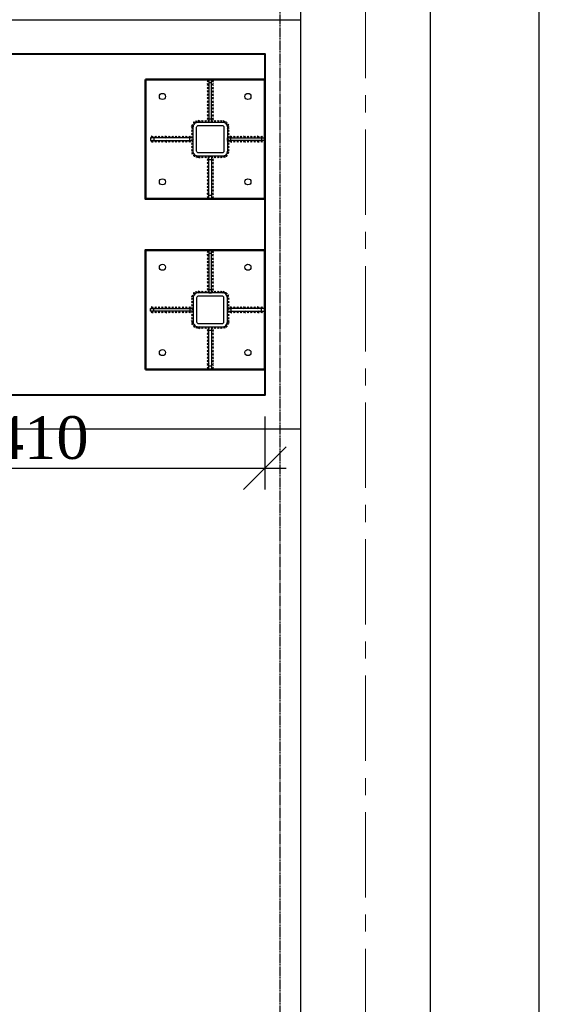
# Model space of a CAD drawing. Header units: millimetres. Extents: x 2063114 to 14983986, y -126020516 to 213791.
# Tile 219 of 256: x 2326717 to 2329824, y -1311707 to -1305938. Entities that reach past the tile are written whole.
import ezdxf

# ---------------------------------------------------------------- set-up
doc = ezdxf.new("R2010")
doc.units = ezdxf.units.MM
doc.linetypes.add('CENTERX2', pattern=[4, 2.5, -0.5, 0.5, -0.5])
doc.linetypes.add('DASHEDX2', pattern=[38.1, 25.4, -12.7])
doc.layers.get('Defpoints').update_dxf_attribs({"color": 6, "lineweight": 35})
doc.layers.add('АСО-оси', color=24, linetype='CENTERX2', lineweight=20)
doc.layers.add('Фундамент', color=7, linetype='Continuous', lineweight=30)
doc.layers.add('Размеры', color=28, linetype='Continuous')
doc.styles.add('GENERATED_STYLE_5', font='times.ttf')
doc.dimstyles.new('50', dxfattribs={"dimtxt": 250, "dimasz": 250, "dimexe": 125, "dimexo": 125, "dimgap": 50, "dimtad": 1, "dimdec": 0, "dimlfac": 0.5, "dimtxsty": 'GENERATED_STYLE_5', "dimblk": 'OBLIQUE', "dimcen": 250, "dimdle": 125, "dimadec": 0, "dimazin": 0, "dimtfac": 1, "dimtdec": 0, "dimtmove": 0, "dimatfit": 3, "dimldrblk": 'OPEN90', "dimfxl": 1, "dimarcsym": 0})

# ---------------------------------------------------------------- blocks, each defined once
blk = doc.blocks.new('_Oblique')
at = {"color": 0, "linetype": 'ByBlock', "lineweight": -2}
blk.add_line((-0.5, -0.5), (0.5, 0.5), dxfattribs=at)
blk = doc.blocks.new('*D603')
at = {"color": 0, "lineweight": -2, "transparency": 16777216}
for p, q in [((2325333.2, -1308262.8), (2325333.2, -1308690.2)), ((2328153.2, -1308262.8), (2328153.2, -1308690.2)), ((2325208.2, -1308565.2), (2328278.2, -1308565.2))]:
    blk.add_line(p, q, dxfattribs=at)
at = {"layer": 'Defpoints', "color": 0, "lineweight": 30, "transparency": 16777216}
for p in [(2325333.2, -1308137.8), (2328153.2, -1308137.8), (2328153.2, -1308565.2)]:
    blk.add_point(p, dxfattribs=at)
at = {"color": 0, "lineweight": -2, "transparency": 16777216, "xscale": 250, "yscale": 250, "zscale": 250, "rotation": 180}
blk.add_blockref('_Oblique', (2325333.2, -1308565.2), dxfattribs=at)
at = {"color": 0, "lineweight": -2, "transparency": 16777216, "xscale": 250, "yscale": 250, "zscale": 250}
blk.add_blockref('_Oblique', (2328153.2, -1308565.2), dxfattribs=at)
at = {"color": 0, "transparency": 16777216, "insert": (2326743.2, -1308388), "char_height": 250, "attachment_point": 5, "style": 'GENERATED_STYLE_5'}
blk.add_mtext('1410', dxfattribs=at)
blk = doc.blocks.new('_Open90')
at = {"color": 0, "linetype": 'ByBlock', "lineweight": -2}
for p, q in [((-0.5, 0.5), (0, 0)), ((0, 0), (-1, 0)), ((0, 0), (-0.5, -0.5))]:
    blk.add_line(p, q, dxfattribs=at)

msp = doc.modelspace()

# ---------------------------------------------------------------- linework, layer by layer
at = {"lineweight": 30}
for p, q in [((2327825.08038, -1306302.44428), (2327815.08038, -1306292.44428)), ((2327825.08038, -1306292.44428), (2327815.08038, -1306302.44428)), ((2327825.08038, -1306322.44428), (2327815.08038, -1306312.44428)), ((2327825.08038, -1306312.44428), (2327815.08038, -1306322.44428)), ((2327841.08038, -1306302.44428), (2327851.08038, -1306292.44428)), ((2327841.08038, -1306292.44428), (2327851.08038, -1306302.44428)), ((2327841.08038, -1306322.44428), (2327851.08038, -1306312.44428)), ((2327841.08038, -1306312.44428), (2327851.08038, -1306322.44428)), ((2327825.08038, -1306342.44428), (2327815.08038, -1306332.44428)), ((2327825.08038, -1306332.44428), (2327815.08038, -1306342.44428)), ((2327825.08038, -1306362.44428), (2327815.08038, -1306352.44428)), ((2327825.08038, -1306352.44428), (2327815.08038, -1306362.44428)), ((2327841.08038, -1306342.44428), (2327851.08038, -1306332.44428)), ((2327841.08038, -1306332.44428), (2327851.08038, -1306342.44428)), ((2327841.08038, -1306362.44428), (2327851.08038, -1306352.44428)), ((2327841.08038, -1306352.44428), (2327851.08038, -1306362.44428)), ((2327825.08038, -1306382.44428), (2327815.08038, -1306372.44428)), ((2327825.08038, -1306372.44428), (2327815.08038, -1306382.44428)), ((2327825.08038, -1306402.44428), (2327815.08038, -1306392.44428)), ((2327825.08038, -1306392.44428), (2327815.08038, -1306402.44428)), ((2327825.08038, -1306422.44428), (2327815.08038, -1306412.44428)), ((2327825.08038, -1306412.44428), (2327815.08038, -1306422.44428)), ((2327841.08038, -1306382.44428), (2327851.08038, -1306372.44428)), ((2327841.08038, -1306372.44428), (2327851.08038, -1306382.44428)), ((2327841.08038, -1306402.44428), (2327851.08038, -1306392.44428)), ((2327841.08038, -1306392.44428), (2327851.08038, -1306402.44428)), ((2327841.08038, -1306422.44428), (2327851.08038, -1306412.44428)), ((2327841.08038, -1306412.44428), (2327851.08038, -1306422.44428)), ((2327825.08038, -1306442.44428), (2327815.08038, -1306432.44428)), ((2327825.08038, -1306432.44428), (2327815.08038, -1306442.44428)), ((2327825.08038, -1306462.44428), (2327815.08038, -1306452.44428)), ((2327825.08038, -1306452.44428), (2327815.08038, -1306462.44428)), ((2327825.08038, -1306482.44428), (2327815.08038, -1306472.44428)), ((2327825.08038, -1306472.44428), (2327815.08038, -1306482.44428)), ((2327841.08038, -1306442.44428), (2327851.08038, -1306432.44428)), ((2327841.08038, -1306432.44428), (2327851.08038, -1306442.44428)), ((2327841.08038, -1306462.44428), (2327851.08038, -1306452.44428)), ((2327841.08038, -1306452.44428), (2327851.08038, -1306462.44428)), ((2327841.08038, -1306482.44428), (2327851.08038, -1306472.44428)), ((2327841.08038, -1306472.44428), (2327851.08038, -1306482.44428)), ((2327746.56259, -1306542.19056), (2327732.42046, -1306542.19056)), ((2327739.49153, -1306549.26163), (2327739.49153, -1306535.1195)), ((2327759.56063, -1306537.44827), (2327746.67865, -1306531.61265)), ((2327750.20183, -1306540.97145), (2327756.03745, -1306528.08947)), ((2327763.08038, -1306537.79717), (2327773.08038, -1306527.79717)), ((2327773.08038, -1306537.79717), (2327763.08038, -1306527.79717)), ((2327781.65181, -1306537.79717), (2327791.65181, -1306527.79717)), ((2327791.65181, -1306537.79717), (2327781.65181, -1306527.79717)), ((2327800.22324, -1306537.79717), (2327810.22324, -1306527.79717)), ((2327810.22324, -1306537.79717), (2327800.22324, -1306527.79717)), ((2327825.08038, -1306502.44428), (2327815.08038, -1306492.44428)), ((2327825.08038, -1306492.44428), (2327815.08038, -1306502.44428)), ((2327825.08038, -1306522.44428), (2327815.08038, -1306512.44428)), ((2327825.08038, -1306512.44428), (2327815.08038, -1306522.44428)), ((2327818.79467, -1306537.79717), (2327828.79467, -1306527.79717)), ((2327828.79467, -1306537.79717), (2327818.79467, -1306527.79717)), ((2327837.36609, -1306537.79717), (2327847.36609, -1306527.79717)), ((2327847.36609, -1306537.79717), (2327837.36609, -1306527.79717)), ((2327841.08038, -1306502.44428), (2327851.08038, -1306492.44428)), ((2327841.08038, -1306492.44428), (2327851.08038, -1306502.44428)), ((2327841.08038, -1306522.44428), (2327851.08038, -1306512.44428)), ((2327841.08038, -1306512.44428), (2327851.08038, -1306522.44428)), ((2327855.93752, -1306537.79717), (2327865.93752, -1306527.79717)), ((2327865.93752, -1306537.79717), (2327855.93752, -1306527.79717)), ((2327874.50895, -1306537.79717), (2327884.50895, -1306527.79717)), ((2327884.50895, -1306537.79717), (2327874.50895, -1306527.79717)), ((2327893.08038, -1306537.79717), (2327903.08038, -1306527.79717)), ((2327903.08038, -1306537.79717), (2327893.08038, -1306527.79717)), ((2327906.60013, -1306537.44827), (2327919.48211, -1306531.61265)), ((2327915.95893, -1306540.97145), (2327910.12331, -1306528.08947)), ((2327919.59817, -1306542.19056), (2327933.7403, -1306542.19056)), ((2327926.66923, -1306549.26163), (2327926.66923, -1306535.1195)), ((2327733.24864, -1306583.44862), (2327723.23512, -1306593.43508)), ((2327733.23511, -1306593.44861), (2327723.24865, -1306583.43509)), ((2327733.27443, -1306564.39053), (2327723.26091, -1306574.37699)), ((2327733.2609, -1306574.39052), (2327723.27444, -1306564.377)), ((2327723.94436, -1306560.02866), (2327736.49526, -1306553.51138)), ((2327726.96117, -1306550.49457), (2327733.47845, -1306563.04547)), ((2327942.2164, -1306560.02866), (2327929.6655, -1306553.51138)), ((2327939.19959, -1306550.49457), (2327932.68231, -1306563.04547)), ((2327932.88633, -1306564.39053), (2327942.89985, -1306574.37699)), ((2327932.89986, -1306574.39052), (2327942.88632, -1306564.377)), ((2327932.91212, -1306583.44862), (2327942.92564, -1306593.43508)), ((2327932.92565, -1306593.44861), (2327942.91211, -1306583.43509)), ((2327497.7275, -1306629.79717), (2327487.7275, -1306619.79717)), ((2327487.7275, -1306629.79717), (2327497.7275, -1306619.79717)), ((2327497.7275, -1306645.79717), (2327487.7275, -1306655.79717)), ((2327487.7275, -1306645.79717), (2327497.7275, -1306655.79717)), ((2327517.7275, -1306629.79717), (2327507.7275, -1306619.79717)), ((2327507.7275, -1306629.79717), (2327517.7275, -1306619.79717)), ((2327517.7275, -1306645.79717), (2327507.7275, -1306655.79717)), ((2327507.7275, -1306645.79717), (2327517.7275, -1306655.79717)), ((2327537.7275, -1306629.79717), (2327527.7275, -1306619.79717)), ((2327527.7275, -1306629.79717), (2327537.7275, -1306619.79717)), ((2327537.7275, -1306645.79717), (2327527.7275, -1306655.79717)), ((2327527.7275, -1306645.79717), (2327537.7275, -1306655.79717)), ((2327557.7275, -1306629.79717), (2327547.7275, -1306619.79717)), ((2327547.7275, -1306629.79717), (2327557.7275, -1306619.79717)), ((2327557.7275, -1306645.79717), (2327547.7275, -1306655.79717)), ((2327547.7275, -1306645.79717), (2327557.7275, -1306655.79717)), ((2327577.7275, -1306629.79717), (2327567.7275, -1306619.79717)), ((2327567.7275, -1306629.79717), (2327577.7275, -1306619.79717)), ((2327577.7275, -1306645.79717), (2327567.7275, -1306655.79717)), ((2327567.7275, -1306645.79717), (2327577.7275, -1306655.79717)), ((2327597.7275, -1306629.79717), (2327587.7275, -1306619.79717)), ((2327587.7275, -1306629.79717), (2327597.7275, -1306619.79717)), ((2327597.7275, -1306645.79717), (2327587.7275, -1306655.79717)), ((2327587.7275, -1306645.79717), (2327597.7275, -1306655.79717)), ((2327617.7275, -1306629.79717), (2327607.7275, -1306619.79717)), ((2327607.7275, -1306629.79717), (2327617.7275, -1306619.79717)), ((2327617.7275, -1306645.79717), (2327607.7275, -1306655.79717)), ((2327607.7275, -1306645.79717), (2327617.7275, -1306655.79717)), ((2327637.7275, -1306629.79717), (2327627.7275, -1306619.79717)), ((2327627.7275, -1306629.79717), (2327637.7275, -1306619.79717)), ((2327637.7275, -1306645.79717), (2327627.7275, -1306655.79717)), ((2327627.7275, -1306645.79717), (2327637.7275, -1306655.79717)), ((2327657.7275, -1306629.79717), (2327647.7275, -1306619.79717)), ((2327647.7275, -1306629.79717), (2327657.7275, -1306619.79717)), ((2327657.7275, -1306645.79717), (2327647.7275, -1306655.79717)), ((2327647.7275, -1306645.79717), (2327657.7275, -1306655.79717)), ((2327677.7275, -1306629.79717), (2327667.7275, -1306619.79717)), ((2327667.7275, -1306629.79717), (2327677.7275, -1306619.79717)), ((2327677.7275, -1306645.79717), (2327667.7275, -1306655.79717)), ((2327667.7275, -1306645.79717), (2327677.7275, -1306655.79717)), ((2327697.7275, -1306629.79717), (2327687.7275, -1306619.79717)), ((2327687.7275, -1306629.79717), (2327697.7275, -1306619.79717)), ((2327697.7275, -1306645.79717), (2327687.7275, -1306655.79717)), ((2327687.7275, -1306645.79717), (2327697.7275, -1306655.79717)), ((2327717.7275, -1306629.79717), (2327707.7275, -1306619.79717)), ((2327707.7275, -1306629.79717), (2327717.7275, -1306619.79717)), ((2327717.7275, -1306645.79717), (2327707.7275, -1306655.79717)), ((2327707.7275, -1306645.79717), (2327717.7275, -1306655.79717)), ((2327733.14549, -1306659.68099), (2327723.13197, -1306669.66745)), ((2327733.13196, -1306669.68098), (2327723.1455, -1306659.66746)), ((2327733.17128, -1306640.6229), (2327723.15775, -1306650.60936)), ((2327733.15774, -1306650.62289), (2327723.17128, -1306640.60937)), ((2327733.19706, -1306621.5648), (2327723.18354, -1306631.55126)), ((2327733.18353, -1306631.5648), (2327723.19707, -1306621.55127)), ((2327733.22285, -1306602.50671), (2327723.20933, -1306612.49317)), ((2327733.20932, -1306612.5067), (2327723.22286, -1306602.49318)), ((2327932.93791, -1306602.50671), (2327942.95143, -1306612.49317)), ((2327932.95144, -1306612.5067), (2327942.9379, -1306602.49318)), ((2327932.9637, -1306621.5648), (2327942.97722, -1306631.55126)), ((2327932.97723, -1306631.5648), (2327942.96369, -1306621.55127)), ((2327932.98948, -1306640.6229), (2327943.00301, -1306650.60936)), ((2327933.00302, -1306650.62289), (2327942.98948, -1306640.60937)), ((2327933.01527, -1306659.68099), (2327943.02879, -1306669.66745)), ((2327933.0288, -1306669.68098), (2327943.01526, -1306659.66746)), ((2327948.43326, -1306629.79717), (2327958.43326, -1306619.79717)), ((2327958.43326, -1306629.79717), (2327948.43326, -1306619.79717)), ((2327948.43326, -1306645.79717), (2327958.43326, -1306655.79717)), ((2327958.43326, -1306645.79717), (2327948.43326, -1306655.79717)), ((2327968.43326, -1306629.79717), (2327978.43326, -1306619.79717)), ((2327978.43326, -1306629.79717), (2327968.43326, -1306619.79717)), ((2327968.43326, -1306645.79717), (2327978.43326, -1306655.79717)), ((2327978.43326, -1306645.79717), (2327968.43326, -1306655.79717)), ((2327988.43326, -1306629.79717), (2327998.43326, -1306619.79717)), ((2327998.43326, -1306629.79717), (2327988.43326, -1306619.79717)), ((2327988.43326, -1306645.79717), (2327998.43326, -1306655.79717)), ((2327998.43326, -1306645.79717), (2327988.43326, -1306655.79717)), ((2328008.43326, -1306629.79717), (2328018.43326, -1306619.79717)), ((2328018.43326, -1306629.79717), (2328008.43326, -1306619.79717)), ((2328008.43326, -1306645.79717), (2328018.43326, -1306655.79717)), ((2328018.43326, -1306645.79717), (2328008.43326, -1306655.79717)), ((2328028.43326, -1306629.79717), (2328038.43326, -1306619.79717)), ((2328038.43326, -1306629.79717), (2328028.43326, -1306619.79717)), ((2328028.43326, -1306645.79717), (2328038.43326, -1306655.79717)), ((2328038.43326, -1306645.79717), (2328028.43326, -1306655.79717)), ((2328048.43326, -1306629.79717), (2328058.43326, -1306619.79717)), ((2328058.43326, -1306629.79717), (2328048.43326, -1306619.79717)), ((2328048.43326, -1306645.79717), (2328058.43326, -1306655.79717)), ((2328058.43326, -1306645.79717), (2328048.43326, -1306655.79717)), ((2328068.43326, -1306629.79717), (2328078.43326, -1306619.79717)), ((2328078.43326, -1306629.79717), (2328068.43326, -1306619.79717)), ((2328068.43326, -1306645.79717), (2328078.43326, -1306655.79717)), ((2328078.43326, -1306645.79717), (2328068.43326, -1306655.79717)), ((2328088.43326, -1306629.79717), (2328098.43326, -1306619.79717)), ((2328098.43326, -1306629.79717), (2328088.43326, -1306619.79717)), ((2328088.43326, -1306645.79717), (2328098.43326, -1306655.79717)), ((2328098.43326, -1306645.79717), (2328088.43326, -1306655.79717)), ((2328108.43326, -1306629.79717), (2328118.43326, -1306619.79717)), ((2328118.43326, -1306629.79717), (2328108.43326, -1306619.79717)), ((2328108.43326, -1306645.79717), (2328118.43326, -1306655.79717)), ((2328118.43326, -1306645.79717), (2328108.43326, -1306655.79717)), ((2328128.43326, -1306629.79717), (2328138.43326, -1306619.79717)), ((2328138.43326, -1306629.79717), (2328128.43326, -1306619.79717)), ((2328128.43326, -1306645.79717), (2328138.43326, -1306655.79717)), ((2328138.43326, -1306645.79717), (2328128.43326, -1306655.79717)), ((2327733.09391, -1306697.79717), (2327723.08039, -1306707.78363)), ((2327733.08038, -1306707.79717), (2327723.09392, -1306697.78364)), ((2327733.1197, -1306678.73908), (2327723.10618, -1306688.72554)), ((2327733.10617, -1306688.73907), (2327723.11971, -1306678.72555)), ((2327723.94436, -1306715.56567), (2327736.49526, -1306722.08296)), ((2327726.96117, -1306725.09976), (2327733.47845, -1306712.54887)), ((2327942.2164, -1306715.56567), (2327929.6655, -1306722.08296)), ((2327939.19959, -1306725.09976), (2327932.68231, -1306712.54887)), ((2327933.04106, -1306678.73908), (2327943.05458, -1306688.72554)), ((2327933.05459, -1306688.73907), (2327943.04105, -1306678.72555)), ((2327933.06685, -1306697.79717), (2327943.08037, -1306707.78363)), ((2327933.08038, -1306707.79717), (2327943.06684, -1306697.78364)), ((2327746.56259, -1306733.40377), (2327732.42046, -1306733.40377)), ((2327739.49153, -1306726.3327), (2327739.49153, -1306740.47484)), ((2327759.56063, -1306738.14606), (2327746.67865, -1306743.98168)), ((2327750.20183, -1306734.62288), (2327756.03745, -1306747.50486)), ((2327763.08038, -1306737.79717), (2327773.08038, -1306747.79717)), ((2327773.08038, -1306737.79717), (2327763.08038, -1306747.79717)), ((2327781.65181, -1306737.79717), (2327791.65181, -1306747.79717)), ((2327791.65181, -1306737.79717), (2327781.65181, -1306747.79717)), ((2327800.22324, -1306737.79717), (2327810.22324, -1306747.79717)), ((2327810.22324, -1306737.79717), (2327800.22324, -1306747.79717)), ((2327825.08038, -1306753.15005), (2327815.08038, -1306763.15005)), ((2327825.08038, -1306763.15005), (2327815.08038, -1306753.15005)), ((2327825.08038, -1306773.15005), (2327815.08038, -1306783.15005)), ((2327825.08038, -1306783.15005), (2327815.08038, -1306773.15005)), ((2327818.79467, -1306737.79717), (2327828.79467, -1306747.79717)), ((2327828.79467, -1306737.79717), (2327818.79467, -1306747.79717)), ((2327837.36609, -1306737.79717), (2327847.36609, -1306747.79717)), ((2327847.36609, -1306737.79717), (2327837.36609, -1306747.79717)), ((2327841.08038, -1306753.15005), (2327851.08038, -1306763.15005)), ((2327841.08038, -1306763.15005), (2327851.08038, -1306753.15005)), ((2327841.08038, -1306773.15005), (2327851.08038, -1306783.15005)), ((2327841.08038, -1306783.15005), (2327851.08038, -1306773.15005)), ((2327855.93752, -1306737.79717), (2327865.93752, -1306747.79717)), ((2327865.93752, -1306737.79717), (2327855.93752, -1306747.79717)), ((2327874.50895, -1306737.79717), (2327884.50895, -1306747.79717)), ((2327884.50895, -1306737.79717), (2327874.50895, -1306747.79717)), ((2327893.08038, -1306737.79717), (2327903.08038, -1306747.79717)), ((2327903.08038, -1306737.79717), (2327893.08038, -1306747.79717)), ((2327906.60013, -1306738.14606), (2327919.48211, -1306743.98168)), ((2327915.95893, -1306734.62288), (2327910.12331, -1306747.50486)), ((2327919.59817, -1306733.40377), (2327933.7403, -1306733.40377)), ((2327926.66923, -1306726.3327), (2327926.66923, -1306740.47484)), ((2327825.08038, -1306793.15005), (2327815.08038, -1306803.15005)), ((2327825.08038, -1306803.15005), (2327815.08038, -1306793.15005)), ((2327825.08038, -1306813.15005), (2327815.08038, -1306823.15005)), ((2327825.08038, -1306823.15005), (2327815.08038, -1306813.15005)), ((2327841.08038, -1306793.15005), (2327851.08038, -1306803.15005)), ((2327841.08038, -1306803.15005), (2327851.08038, -1306793.15005)), ((2327841.08038, -1306813.15005), (2327851.08038, -1306823.15005)), ((2327841.08038, -1306823.15005), (2327851.08038, -1306813.15005)), ((2327825.08038, -1306833.15005), (2327815.08038, -1306843.15005)), ((2327825.08038, -1306843.15005), (2327815.08038, -1306833.15005)), ((2327825.08038, -1306853.15005), (2327815.08038, -1306863.15005)), ((2327825.08038, -1306863.15005), (2327815.08038, -1306853.15005)), ((2327825.08038, -1306873.15005), (2327815.08038, -1306883.15005)), ((2327825.08038, -1306883.15005), (2327815.08038, -1306873.15005)), ((2327841.08038, -1306833.15005), (2327851.08038, -1306843.15005)), ((2327841.08038, -1306843.15005), (2327851.08038, -1306833.15005)), ((2327841.08038, -1306853.15005), (2327851.08038, -1306863.15005)), ((2327841.08038, -1306863.15005), (2327851.08038, -1306853.15005)), ((2327841.08038, -1306873.15005), (2327851.08038, -1306883.15005)), ((2327841.08038, -1306883.15005), (2327851.08038, -1306873.15005)), ((2327825.08038, -1306893.15005), (2327815.08038, -1306903.15005)), ((2327825.08038, -1306903.15005), (2327815.08038, -1306893.15005)), ((2327825.08038, -1306913.15005), (2327815.08038, -1306923.15005)), ((2327825.08038, -1306923.15005), (2327815.08038, -1306913.15005)), ((2327825.08038, -1306933.15005), (2327815.08038, -1306943.15005)), ((2327825.08038, -1306943.15005), (2327815.08038, -1306933.15005)), ((2327841.08038, -1306893.15005), (2327851.08038, -1306903.15005)), ((2327841.08038, -1306903.15005), (2327851.08038, -1306893.15005)), ((2327841.08038, -1306913.15005), (2327851.08038, -1306923.15005)), ((2327841.08038, -1306923.15005), (2327851.08038, -1306913.15005)), ((2327841.08038, -1306933.15005), (2327851.08038, -1306943.15005)), ((2327841.08038, -1306943.15005), (2327851.08038, -1306933.15005)), ((2327825.08038, -1306953.15005), (2327815.08038, -1306963.15005)), ((2327825.08038, -1306963.15005), (2327815.08038, -1306953.15005)), ((2327825.08038, -1306973.15005), (2327815.08038, -1306983.15005)), ((2327825.08038, -1306983.15005), (2327815.08038, -1306973.15005)), ((2327841.08038, -1306953.15005), (2327851.08038, -1306963.15005)), ((2327841.08038, -1306963.15005), (2327851.08038, -1306953.15005)), ((2327841.08038, -1306973.15005), (2327851.08038, -1306983.15005)), ((2327841.08038, -1306983.15005), (2327851.08038, -1306973.15005)), ((2327825.08038, -1307302.44393), (2327815.08038, -1307292.44393)), ((2327825.08038, -1307292.44393), (2327815.08038, -1307302.44393)), ((2327841.08038, -1307302.44393), (2327851.08038, -1307292.44393)), ((2327841.08038, -1307292.44393), (2327851.08038, -1307302.44393)), ((2327825.08038, -1307322.44393), (2327815.08038, -1307312.44393)), ((2327825.08038, -1307312.44393), (2327815.08038, -1307322.44393)), ((2327825.08038, -1307342.44393), (2327815.08038, -1307332.44393)), ((2327825.08038, -1307332.44393), (2327815.08038, -1307342.44393)), ((2327841.08038, -1307322.44393), (2327851.08038, -1307312.44393)), ((2327841.08038, -1307312.44393), (2327851.08038, -1307322.44393)), ((2327841.08038, -1307342.44393), (2327851.08038, -1307332.44393)), ((2327841.08038, -1307332.44393), (2327851.08038, -1307342.44393)), ((2327825.08038, -1307362.44393), (2327815.08038, -1307352.44393)), ((2327825.08038, -1307352.44393), (2327815.08038, -1307362.44393)), ((2327825.08038, -1307382.44393), (2327815.08038, -1307372.44393)), ((2327825.08038, -1307372.44393), (2327815.08038, -1307382.44393)), ((2327825.08038, -1307402.44393), (2327815.08038, -1307392.44393)), ((2327825.08038, -1307392.44393), (2327815.08038, -1307402.44393)), ((2327841.08038, -1307362.44393), (2327851.08038, -1307352.44393)), ((2327841.08038, -1307352.44393), (2327851.08038, -1307362.44393)), ((2327841.08038, -1307382.44393), (2327851.08038, -1307372.44393)), ((2327841.08038, -1307372.44393), (2327851.08038, -1307382.44393)), ((2327841.08038, -1307402.44393), (2327851.08038, -1307392.44393)), ((2327841.08038, -1307392.44393), (2327851.08038, -1307402.44393)), ((2327825.08038, -1307422.44393), (2327815.08038, -1307412.44393)), ((2327825.08038, -1307412.44393), (2327815.08038, -1307422.44393)), ((2327825.08038, -1307442.44393), (2327815.08038, -1307432.44393)), ((2327825.08038, -1307432.44393), (2327815.08038, -1307442.44393)), ((2327825.08038, -1307462.44393), (2327815.08038, -1307452.44393)), ((2327825.08038, -1307452.44393), (2327815.08038, -1307462.44393)), ((2327841.08038, -1307422.44393), (2327851.08038, -1307412.44393)), ((2327841.08038, -1307412.44393), (2327851.08038, -1307422.44393)), ((2327841.08038, -1307442.44393), (2327851.08038, -1307432.44393)), ((2327841.08038, -1307432.44393), (2327851.08038, -1307442.44393)), ((2327841.08038, -1307462.44393), (2327851.08038, -1307452.44393)), ((2327841.08038, -1307452.44393), (2327851.08038, -1307462.44393)), ((2327825.08038, -1307482.44393), (2327815.08038, -1307472.44393)), ((2327825.08038, -1307472.44393), (2327815.08038, -1307482.44393)), ((2327825.08038, -1307502.44393), (2327815.08038, -1307492.44393)), ((2327825.08038, -1307492.44393), (2327815.08038, -1307502.44393)), ((2327825.08038, -1307522.44393), (2327815.08038, -1307512.44393)), ((2327825.08038, -1307512.44393), (2327815.08038, -1307522.44393)), ((2327841.08038, -1307482.44393), (2327851.08038, -1307472.44393)), ((2327841.08038, -1307472.44393), (2327851.08038, -1307482.44393)), ((2327841.08038, -1307502.44393), (2327851.08038, -1307492.44393)), ((2327841.08038, -1307492.44393), (2327851.08038, -1307502.44393)), ((2327841.08038, -1307522.44393), (2327851.08038, -1307512.44393)), ((2327841.08038, -1307512.44393), (2327851.08038, -1307522.44393)), ((2327733.09391, -1307577.7968), (2327723.08039, -1307567.81034)), ((2327733.08038, -1307567.79681), (2327723.09392, -1307577.81033)), ((2327723.94436, -1307560.0283), (2327736.49526, -1307553.51102)), ((2327726.96117, -1307550.49421), (2327733.47845, -1307563.04511)), ((2327746.56259, -1307542.19021), (2327732.42046, -1307542.19021)), ((2327739.49153, -1307549.26128), (2327739.49153, -1307535.11914)), ((2327759.56063, -1307537.44792), (2327746.67865, -1307531.6123)), ((2327750.20183, -1307540.9711), (2327756.03745, -1307528.08911)), ((2327763.08038, -1307537.79681), (2327773.08038, -1307527.79681)), ((2327773.08038, -1307537.79681), (2327763.08038, -1307527.79681)), ((2327781.65181, -1307537.79681), (2327791.65181, -1307527.79681)), ((2327791.65181, -1307537.79681), (2327781.65181, -1307527.79681)), ((2327800.22324, -1307537.79681), (2327810.22324, -1307527.79681)), ((2327810.22324, -1307537.79681), (2327800.22324, -1307527.79681)), ((2327818.79467, -1307537.79681), (2327828.79467, -1307527.79681)), ((2327828.79467, -1307537.79681), (2327818.79467, -1307527.79681)), ((2327837.36609, -1307537.79681), (2327847.36609, -1307527.79681)), ((2327847.36609, -1307537.79681), (2327837.36609, -1307527.79681)), ((2327855.93752, -1307537.79681), (2327865.93752, -1307527.79681)), ((2327865.93752, -1307537.79681), (2327855.93752, -1307527.79681)), ((2327874.50895, -1307537.79681), (2327884.50895, -1307527.79681)), ((2327884.50895, -1307537.79681), (2327874.50895, -1307527.79681)), ((2327893.08038, -1307537.79681), (2327903.08038, -1307527.79681)), ((2327903.08038, -1307537.79681), (2327893.08038, -1307527.79681)), ((2327906.60013, -1307537.44792), (2327919.48211, -1307531.6123)), ((2327915.95893, -1307540.9711), (2327910.12331, -1307528.08911)), ((2327919.59817, -1307542.19021), (2327933.7403, -1307542.19021)), ((2327926.66923, -1307549.26128), (2327926.66923, -1307535.11914)), ((2327942.2164, -1307560.0283), (2327929.6655, -1307553.51102)), ((2327939.19959, -1307550.49421), (2327932.68231, -1307563.04511)), ((2327933.06685, -1307577.7968), (2327943.08037, -1307567.81034)), ((2327933.08038, -1307567.79681), (2327943.06684, -1307577.81033)), ((2327497.7275, -1307629.79681), (2327487.7275, -1307619.79681)), ((2327487.7275, -1307629.79681), (2327497.7275, -1307619.79681)), ((2327517.7275, -1307629.79681), (2327507.7275, -1307619.79681)), ((2327507.7275, -1307629.79681), (2327517.7275, -1307619.79681)), ((2327537.7275, -1307629.79681), (2327527.7275, -1307619.79681)), ((2327527.7275, -1307629.79681), (2327537.7275, -1307619.79681)), ((2327557.7275, -1307629.79681), (2327547.7275, -1307619.79681)), ((2327547.7275, -1307629.79681), (2327557.7275, -1307619.79681)), ((2327577.7275, -1307629.79681), (2327567.7275, -1307619.79681)), ((2327567.7275, -1307629.79681), (2327577.7275, -1307619.79681)), ((2327597.7275, -1307629.79681), (2327587.7275, -1307619.79681)), ((2327587.7275, -1307629.79681), (2327597.7275, -1307619.79681)), ((2327617.7275, -1307629.79681), (2327607.7275, -1307619.79681)), ((2327607.7275, -1307629.79681), (2327617.7275, -1307619.79681)), ((2327637.7275, -1307629.79681), (2327627.7275, -1307619.79681)), ((2327627.7275, -1307629.79681), (2327637.7275, -1307619.79681)), ((2327657.7275, -1307629.79681), (2327647.7275, -1307619.79681)), ((2327647.7275, -1307629.79681), (2327657.7275, -1307619.79681)), ((2327677.7275, -1307629.79681), (2327667.7275, -1307619.79681)), ((2327667.7275, -1307629.79681), (2327677.7275, -1307619.79681)), ((2327697.7275, -1307629.79681), (2327687.7275, -1307619.79681)), ((2327687.7275, -1307629.79681), (2327697.7275, -1307619.79681)), ((2327717.7275, -1307629.79681), (2327707.7275, -1307619.79681)), ((2327707.7275, -1307629.79681), (2327717.7275, -1307619.79681)), ((2327733.1197, -1307596.85489), (2327723.10618, -1307586.86844)), ((2327733.10617, -1307586.8549), (2327723.11971, -1307596.86843)), ((2327733.14549, -1307615.91299), (2327723.13197, -1307605.92653)), ((2327733.13196, -1307605.913), (2327723.1455, -1307615.92652)), ((2327733.17128, -1307634.97108), (2327723.15775, -1307624.98462)), ((2327733.15774, -1307624.97109), (2327723.17128, -1307634.98461)), ((2327932.98948, -1307634.97108), (2327943.00301, -1307624.98462)), ((2327933.00302, -1307624.97109), (2327942.98948, -1307634.98461)), ((2327933.01527, -1307615.91299), (2327943.02879, -1307605.92653)), ((2327933.0288, -1307605.913), (2327943.01526, -1307615.92652)), ((2327933.04106, -1307596.85489), (2327943.05458, -1307586.86844)), ((2327933.05459, -1307586.8549), (2327943.04105, -1307596.86843)), ((2327948.43326, -1307629.79681), (2327958.43326, -1307619.79681)), ((2327958.43326, -1307629.79681), (2327948.43326, -1307619.79681)), ((2327968.43326, -1307629.79681), (2327978.43326, -1307619.79681)), ((2327978.43326, -1307629.79681), (2327968.43326, -1307619.79681)), ((2327988.43326, -1307629.79681), (2327998.43326, -1307619.79681)), ((2327998.43326, -1307629.79681), (2327988.43326, -1307619.79681)), ((2328008.43326, -1307629.79681), (2328018.43326, -1307619.79681)), ((2328018.43326, -1307629.79681), (2328008.43326, -1307619.79681)), ((2328028.43326, -1307629.79681), (2328038.43326, -1307619.79681)), ((2328038.43326, -1307629.79681), (2328028.43326, -1307619.79681)), ((2328048.43326, -1307629.79681), (2328058.43326, -1307619.79681)), ((2328058.43326, -1307629.79681), (2328048.43326, -1307619.79681)), ((2328068.43326, -1307629.79681), (2328078.43326, -1307619.79681)), ((2328078.43326, -1307629.79681), (2328068.43326, -1307619.79681)), ((2328088.43326, -1307629.79681), (2328098.43326, -1307619.79681)), ((2328098.43326, -1307629.79681), (2328088.43326, -1307619.79681)), ((2328108.43326, -1307629.79681), (2328118.43326, -1307619.79681)), ((2328118.43326, -1307629.79681), (2328108.43326, -1307619.79681)), ((2328128.43326, -1307629.79681), (2328138.43326, -1307619.79681)), ((2328138.43326, -1307629.79681), (2328128.43326, -1307619.79681)), ((2327497.7275, -1307645.79681), (2327487.7275, -1307655.79681)), ((2327487.7275, -1307645.79681), (2327497.7275, -1307655.79681)), ((2327517.7275, -1307645.79681), (2327507.7275, -1307655.79681)), ((2327507.7275, -1307645.79681), (2327517.7275, -1307655.79681)), ((2327537.7275, -1307645.79681), (2327527.7275, -1307655.79681)), ((2327527.7275, -1307645.79681), (2327537.7275, -1307655.79681)), ((2327557.7275, -1307645.79681), (2327547.7275, -1307655.79681)), ((2327547.7275, -1307645.79681), (2327557.7275, -1307655.79681)), ((2327577.7275, -1307645.79681), (2327567.7275, -1307655.79681)), ((2327567.7275, -1307645.79681), (2327577.7275, -1307655.79681)), ((2327597.7275, -1307645.79681), (2327587.7275, -1307655.79681)), ((2327587.7275, -1307645.79681), (2327597.7275, -1307655.79681)), ((2327617.7275, -1307645.79681), (2327607.7275, -1307655.79681)), ((2327607.7275, -1307645.79681), (2327617.7275, -1307655.79681)), ((2327637.7275, -1307645.79681), (2327627.7275, -1307655.79681)), ((2327627.7275, -1307645.79681), (2327637.7275, -1307655.79681)), ((2327657.7275, -1307645.79681), (2327647.7275, -1307655.79681)), ((2327647.7275, -1307645.79681), (2327657.7275, -1307655.79681)), ((2327677.7275, -1307645.79681), (2327667.7275, -1307655.79681)), ((2327667.7275, -1307645.79681), (2327677.7275, -1307655.79681)), ((2327697.7275, -1307645.79681), (2327687.7275, -1307655.79681)), ((2327687.7275, -1307645.79681), (2327697.7275, -1307655.79681)), ((2327717.7275, -1307645.79681), (2327707.7275, -1307655.79681)), ((2327707.7275, -1307645.79681), (2327717.7275, -1307655.79681)), ((2327733.19706, -1307654.02917), (2327723.18354, -1307644.04271)), ((2327733.18353, -1307644.02918), (2327723.19707, -1307654.0427)), ((2327733.22285, -1307673.08726), (2327723.20933, -1307663.10081)), ((2327733.20932, -1307663.08727), (2327723.22286, -1307673.1008)), ((2327733.24864, -1307692.14536), (2327723.23512, -1307682.1589)), ((2327733.23511, -1307682.14537), (2327723.24865, -1307692.15889)), ((2327932.91212, -1307692.14536), (2327942.92564, -1307682.1589)), ((2327932.92565, -1307682.14537), (2327942.91211, -1307692.15889)), ((2327932.93791, -1307673.08726), (2327942.95143, -1307663.10081)), ((2327932.95144, -1307663.08727), (2327942.9379, -1307673.1008)), ((2327932.9637, -1307654.02917), (2327942.97722, -1307644.04271)), ((2327932.97723, -1307644.02918), (2327942.96369, -1307654.0427)), ((2327948.43326, -1307645.79681), (2327958.43326, -1307655.79681)), ((2327958.43326, -1307645.79681), (2327948.43326, -1307655.79681)), ((2327968.43326, -1307645.79681), (2327978.43326, -1307655.79681)), ((2327978.43326, -1307645.79681), (2327968.43326, -1307655.79681)), ((2327988.43326, -1307645.79681), (2327998.43326, -1307655.79681)), ((2327998.43326, -1307645.79681), (2327988.43326, -1307655.79681)), ((2328008.43326, -1307645.79681), (2328018.43326, -1307655.79681)), ((2328018.43326, -1307645.79681), (2328008.43326, -1307655.79681)), ((2328028.43326, -1307645.79681), (2328038.43326, -1307655.79681)), ((2328038.43326, -1307645.79681), (2328028.43326, -1307655.79681)), ((2328048.43326, -1307645.79681), (2328058.43326, -1307655.79681)), ((2328058.43326, -1307645.79681), (2328048.43326, -1307655.79681)), ((2328068.43326, -1307645.79681), (2328078.43326, -1307655.79681)), ((2328078.43326, -1307645.79681), (2328068.43326, -1307655.79681)), ((2328088.43326, -1307645.79681), (2328098.43326, -1307655.79681)), ((2328098.43326, -1307645.79681), (2328088.43326, -1307655.79681)), ((2328108.43326, -1307645.79681), (2328118.43326, -1307655.79681)), ((2328118.43326, -1307645.79681), (2328108.43326, -1307655.79681)), ((2328128.43326, -1307645.79681), (2328138.43326, -1307655.79681)), ((2328138.43326, -1307645.79681), (2328128.43326, -1307655.79681)), ((2327733.27443, -1307711.20345), (2327723.26091, -1307701.21699)), ((2327733.2609, -1307701.20346), (2327723.27444, -1307711.21698)), ((2327723.94436, -1307715.56532), (2327736.49526, -1307722.0826)), ((2327726.96117, -1307725.09941), (2327733.47845, -1307712.54851)), ((2327746.56259, -1307733.40341), (2327732.42046, -1307733.40341)), ((2327739.49153, -1307726.33235), (2327739.49153, -1307740.47448)), ((2327759.56063, -1307738.14571), (2327746.67865, -1307743.98133)), ((2327750.20183, -1307734.62252), (2327756.03745, -1307747.50451)), ((2327763.08038, -1307737.79681), (2327773.08038, -1307747.79681)), ((2327773.08038, -1307737.79681), (2327763.08038, -1307747.79681)), ((2327781.65181, -1307737.79681), (2327791.65181, -1307747.79681)), ((2327791.65181, -1307737.79681), (2327781.65181, -1307747.79681)), ((2327800.22324, -1307737.79681), (2327810.22324, -1307747.79681)), ((2327810.22324, -1307737.79681), (2327800.22324, -1307747.79681)), ((2327825.08038, -1307753.14969), (2327815.08038, -1307763.14969)), ((2327825.08038, -1307763.14969), (2327815.08038, -1307753.14969)), ((2327818.79467, -1307737.79681), (2327828.79467, -1307747.79681)), ((2327828.79467, -1307737.79681), (2327818.79467, -1307747.79681)), ((2327837.36609, -1307737.79681), (2327847.36609, -1307747.79681)), ((2327847.36609, -1307737.79681), (2327837.36609, -1307747.79681)), ((2327841.08038, -1307753.14969), (2327851.08038, -1307763.14969)), ((2327841.08038, -1307763.14969), (2327851.08038, -1307753.14969)), ((2327855.93752, -1307737.79681), (2327865.93752, -1307747.79681)), ((2327865.93752, -1307737.79681), (2327855.93752, -1307747.79681)), ((2327874.50895, -1307737.79681), (2327884.50895, -1307747.79681)), ((2327884.50895, -1307737.79681), (2327874.50895, -1307747.79681)), ((2327893.08038, -1307737.79681), (2327903.08038, -1307747.79681)), ((2327903.08038, -1307737.79681), (2327893.08038, -1307747.79681)), ((2327906.60013, -1307738.14571), (2327919.48211, -1307743.98133)), ((2327915.95893, -1307734.62252), (2327910.12331, -1307747.50451)), ((2327919.59817, -1307733.40341), (2327933.7403, -1307733.40341)), ((2327926.66923, -1307726.33235), (2327926.66923, -1307740.47448)), ((2327942.2164, -1307715.56532), (2327929.6655, -1307722.0826)), ((2327939.19959, -1307725.09941), (2327932.68231, -1307712.54851)), ((2327932.88633, -1307711.20345), (2327942.89985, -1307701.21699)), ((2327932.89986, -1307701.20346), (2327942.88632, -1307711.21698)), ((2327825.08038, -1307773.14969), (2327815.08038, -1307783.14969)), ((2327825.08038, -1307783.14969), (2327815.08038, -1307773.14969)), ((2327825.08038, -1307793.14969), (2327815.08038, -1307803.14969)), ((2327825.08038, -1307803.14969), (2327815.08038, -1307793.14969)), ((2327825.08038, -1307813.14969), (2327815.08038, -1307823.14969)), ((2327825.08038, -1307823.14969), (2327815.08038, -1307813.14969)), ((2327841.08038, -1307773.14969), (2327851.08038, -1307783.14969)), ((2327841.08038, -1307783.14969), (2327851.08038, -1307773.14969)), ((2327841.08038, -1307793.14969), (2327851.08038, -1307803.14969)), ((2327841.08038, -1307803.14969), (2327851.08038, -1307793.14969)), ((2327841.08038, -1307813.14969), (2327851.08038, -1307823.14969)), ((2327841.08038, -1307823.14969), (2327851.08038, -1307813.14969)), ((2327825.08038, -1307833.14969), (2327815.08038, -1307843.14969)), ((2327825.08038, -1307843.14969), (2327815.08038, -1307833.14969)), ((2327825.08038, -1307853.14969), (2327815.08038, -1307863.14969)), ((2327825.08038, -1307863.14969), (2327815.08038, -1307853.14969)), ((2327841.08038, -1307833.14969), (2327851.08038, -1307843.14969)), ((2327841.08038, -1307843.14969), (2327851.08038, -1307833.14969)), ((2327841.08038, -1307853.14969), (2327851.08038, -1307863.14969)), ((2327841.08038, -1307863.14969), (2327851.08038, -1307853.14969)), ((2327825.08038, -1307873.14969), (2327815.08038, -1307883.14969)), ((2327825.08038, -1307883.14969), (2327815.08038, -1307873.14969)), ((2327825.08038, -1307893.14969), (2327815.08038, -1307903.14969)), ((2327825.08038, -1307903.14969), (2327815.08038, -1307893.14969)), ((2327825.08038, -1307913.14969), (2327815.08038, -1307923.14969)), ((2327825.08038, -1307923.14969), (2327815.08038, -1307913.14969)), ((2327841.08038, -1307873.14969), (2327851.08038, -1307883.14969)), ((2327841.08038, -1307883.14969), (2327851.08038, -1307873.14969)), ((2327841.08038, -1307893.14969), (2327851.08038, -1307903.14969)), ((2327841.08038, -1307903.14969), (2327851.08038, -1307893.14969)), ((2327841.08038, -1307913.14969), (2327851.08038, -1307923.14969)), ((2327841.08038, -1307923.14969), (2327851.08038, -1307913.14969)), ((2327825.08038, -1307933.14969), (2327815.08038, -1307943.14969)), ((2327825.08038, -1307943.14969), (2327815.08038, -1307933.14969)), ((2327825.08038, -1307953.14969), (2327815.08038, -1307963.14969)), ((2327825.08038, -1307963.14969), (2327815.08038, -1307953.14969)), ((2327825.08038, -1307973.14969), (2327815.08038, -1307983.14969)), ((2327825.08038, -1307983.14969), (2327815.08038, -1307973.14969)), ((2327841.08038, -1307933.14969), (2327851.08038, -1307943.14969)), ((2327841.08038, -1307943.14969), (2327851.08038, -1307933.14969)), ((2327841.08038, -1307953.14969), (2327851.08038, -1307963.14969)), ((2327841.08038, -1307963.14969), (2327851.08038, -1307953.14969)), ((2327841.08038, -1307973.14969), (2327851.08038, -1307983.14969)), ((2327841.08038, -1307983.14969), (2327851.08038, -1307973.14969))]:
    msp.add_line(p, q, dxfattribs=at)
at = {"color": 0, "ltscale": 100}
msp.add_lwpolyline([(2328361.59725, -1315457.79681), (2329121.59725, -1315457.79681), (2329121.59725, -1303617.79681), (2328361.59725, -1303617.79681)], close=True, dxfattribs=at)
for points in [[(2325133.24405, -1305937.79717), (2328361.59725, -1305937.79717), (2328361.59725, -1308337.79681), (2325133.24405, -1308337.79681)], [(2327841.08038, -1306537.79717), (2327841.08038, -1306287.79717), (2327825.08038, -1306287.79717), (2327825.08038, -1306537.79717)], [(2327841.08038, -1306517.79717), (2327841.08038, -1306307.79717), (2327825.08038, -1306307.79717), (2327825.08038, -1306517.79717)], [(2327733.08038, -1306629.79717), (2327483.08038, -1306629.79717), (2327483.08038, -1306645.79717), (2327733.08038, -1306645.79717)], [(2327713.08038, -1306629.79717), (2327503.08038, -1306629.79717), (2327503.08038, -1306645.79717), (2327713.08038, -1306645.79717)], [(2327933.08038, -1306629.79717), (2328153.24405, -1306629.79717), (2328153.24405, -1306645.79717), (2327933.08038, -1306645.79717)], [(2327953.08038, -1306629.79717), (2328133.24405, -1306629.79717), (2328133.24405, -1306645.79717), (2327953.08038, -1306645.79717)], [(2327841.08038, -1306737.79717), (2327841.08038, -1306987.79717), (2327825.08038, -1306987.79717), (2327825.08038, -1306737.79717)], [(2327841.08038, -1306757.79717), (2327841.08038, -1306967.79717), (2327825.08038, -1306967.79717), (2327825.08038, -1306757.79717)], [(2327841.08038, -1307537.79681), (2327841.08038, -1307287.79681), (2327825.08038, -1307287.79681), (2327825.08038, -1307537.79681)], [(2327841.08038, -1307517.79681), (2327841.08038, -1307307.79681), (2327825.08038, -1307307.79681), (2327825.08038, -1307517.79681)], [(2327733.08038, -1307645.79681), (2327483.08038, -1307645.79681), (2327483.08038, -1307629.79681), (2327733.08038, -1307629.79681)], [(2327713.08038, -1307645.79681), (2327503.08038, -1307645.79681), (2327503.08038, -1307629.79681), (2327713.08038, -1307629.79681)], [(2327933.08038, -1307645.79681), (2328153.24405, -1307645.79681), (2328153.24405, -1307629.79681), (2327933.08038, -1307629.79681)], [(2327953.08038, -1307645.79681), (2328133.24405, -1307645.79681), (2328133.24405, -1307629.79681), (2327953.08038, -1307629.79681)], [(2327841.08038, -1307737.79681), (2327841.08038, -1307987.79681), (2327825.08038, -1307987.79681), (2327825.08038, -1307737.79681)], [(2327841.08038, -1307757.79681), (2327841.08038, -1307967.79681), (2327825.08038, -1307967.79681), (2327825.08038, -1307757.79681)]]:
    msp.add_lwpolyline(points, close=True)
at = {"color": 0, "lineweight": 50}
for points in [[(2327453.24405, -1306287.79717), (2328153.24405, -1306287.79717), (2328153.24405, -1306987.79717), (2327453.24405, -1306987.79717)], [(2327453.24405, -1307987.79681), (2328153.24405, -1307987.79681), (2328153.24405, -1307287.79681), (2327453.24405, -1307287.79681)]]:
    msp.add_lwpolyline(points, close=True, dxfattribs=at)
at = {"lineweight": 30}
for points in [[(2327763.08038, -1306537.79717), (2327903.08038, -1306537.79717, -0.4142135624), (2327933.08038, -1306567.79717), (2327933.08038, -1306707.79717, -0.4142135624), (2327903.08038, -1306737.79717), (2327763.08038, -1306737.79717, -0.4142135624), (2327733.08038, -1306707.79717), (2327733.08038, -1306567.79717, -0.4142135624)], [(2327763.08038, -1306557.79717), (2327903.08038, -1306557.79717, -0.4142135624), (2327913.08038, -1306567.79717), (2327913.08038, -1306707.79717, -0.4142135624), (2327903.08038, -1306717.79717), (2327763.08038, -1306717.79717, -0.4142135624), (2327753.08038, -1306707.79717), (2327753.08038, -1306567.79717, -0.4142135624)], [(2327763.08038, -1307737.79681), (2327903.08038, -1307737.79681, 0.4142135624), (2327933.08038, -1307707.79681), (2327933.08038, -1307567.79681, 0.4142135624), (2327903.08038, -1307537.79681), (2327763.08038, -1307537.79681, 0.4142135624), (2327733.08038, -1307567.79681), (2327733.08038, -1307707.79681, 0.4142135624)], [(2327763.08038, -1307717.79681), (2327903.08038, -1307717.79681, 0.4142135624), (2327913.08038, -1307707.79681), (2327913.08038, -1307567.79681, 0.4142135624), (2327903.08038, -1307557.79681), (2327763.08038, -1307557.79681, 0.4142135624), (2327753.08038, -1307567.79681), (2327753.08038, -1307707.79681, 0.4142135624)]]:
    msp.add_lwpolyline(points, format="xyb", close=True, dxfattribs=at)
for centre in [(2327553.24405, -1306387.79717), (2328053.24405, -1306387.79717), (2327553.24405, -1306887.79717), (2328053.24405, -1306887.79717), (2327553.24405, -1307387.79681), (2328053.24405, -1307387.79681), (2327553.24405, -1307887.79681), (2328053.24405, -1307887.79681)]:
    msp.add_circle(centre, 18)
at = {"layer": 'АСО-оси', "color": 1, "lineweight": 15, "ltscale": 200}
msp.add_line((2328741.59725, -1316680.93191), (2328741.59725, -1291736.24097), dxfattribs=at)
at = {"layer": 'Размеры'}
msp.add_lwpolyline([(2329757.62123, -1317206.80495), (2329757.62123, -1304797.05437), (2329457.62123, -1304597.05437), (2330057.62123, -1304397.05437), (2329757.62123, -1304197.05437), (2329757.62123, -1291742.84008)], dxfattribs=at)
at = {"layer": 'Размеры', "color": 1, "linetype": 'DASHEDX2', "ltscale": 0.2}
msp.add_lwpolyline([(2328241.59725, -1300537.79681), (2325333.24405, -1300537.79681), (2325333.24405, -1313632.5637), (2328241.59725, -1313632.5637)], close=True, dxfattribs=at)
at = {"layer": 'Фундамент', "lineweight": 40}
msp.add_lwpolyline([(2325333.24405, -1306137.79717), (2328153.24405, -1306137.79717), (2328153.24405, -1308137.79681), (2325333.24405, -1308137.79681)], close=True, dxfattribs=at)

# ---------------------------------------------------------------- dimensions: what is measured, and where the dimension line sits
dim = msp.add_linear_dim(base=(2328153.24405, -1308565.1988), p1=(2325333.24405, -1308137.79681), p2=(2328153.24405, -1308137.79681), dimstyle='50')
dim.commit()
dim.dimension.update_dxf_attribs({"geometry": '*D603', "text_midpoint": (2326743.24405, -1308388.03586)})

doc.saveas('drawing.dxf')
